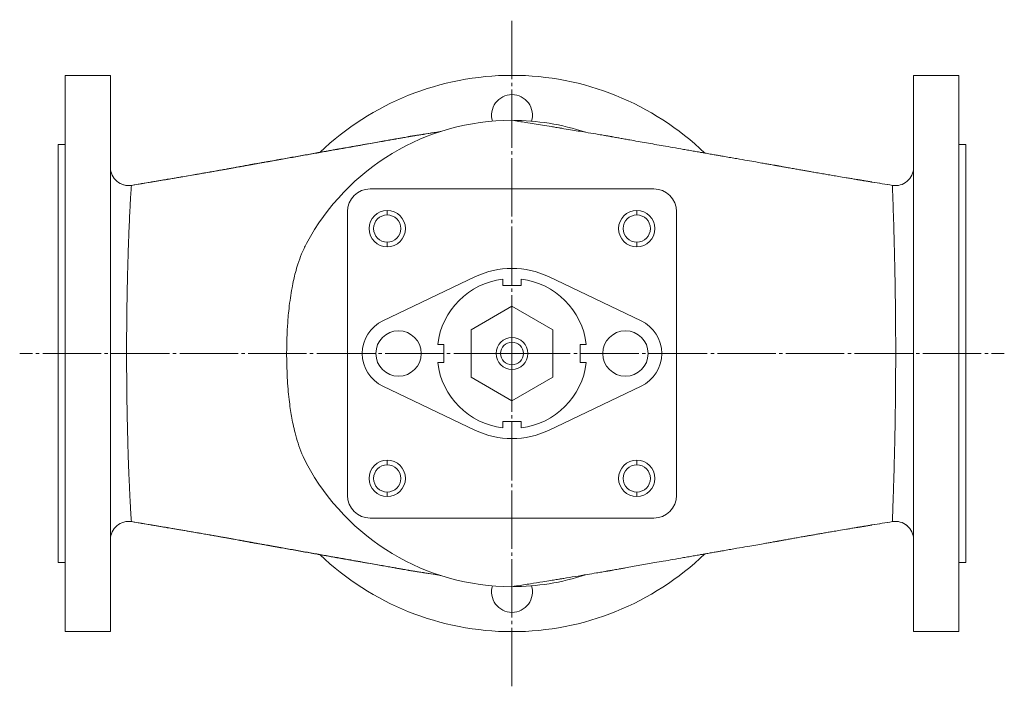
# Model space of a CAD drawing. Header units: millimetres. Extents: x 0 to 1304, y -711 to 299.
# Tile 1 of 3: x 292 to 726, y -711 to -417. Entities that reach past the tile are written whole.
import ezdxf

# ---------------------------------------------------------------- set-up
doc = ezdxf.new("R2010")
doc.units = ezdxf.units.MM
doc.linetypes.add('K5LT_AXLED', pattern=[30.192476, 25.692476, -1.5, 1.5, -1.5])
doc.linetypes.add('K5LT_THIN', pattern=[0])
doc.layers.add('Системный слой', color=7, linetype='Continuous')

# ---------------------------------------------------------------- blocks, each defined once
blk = doc.blocks.new('U2')
at = {"layer": 'Системный слой', "color": 30, "linetype": 'K5LT_AXLED', "lineweight": 9, "true_color": 0xff8000}
for q in [(509, -417), (292, -564), (726, -564), (509, -711)]:
    blk.add_line((509, -564), q, dxfattribs=at)

msp = doc.modelspace()

# ---------------------------------------------------------------- linework, layer by layer
at = {"layer": 'Системный слой', "color": 7, "linetype": 'K5LT_THIN', "lineweight": 9}
for p, q in [((312, -441.5), (332, -441.5)), ((312, -441.5), (312, -686.5)), ((332, -441.5), (332, -686.5)), ((706, -441.5), (686, -441.5)), ((686, -686.5), (686, -441.5)), ((706, -686.5), (706, -441.5)), ((309, -656), (309, -472)), ((312, -472), (309, -472)), ((706, -472), (709, -472)), ((709, -472), (709, -656)), ((341.32, -489.942), (341.32, -489.942)), ((341.32, -489.942), (341.32, -489.942)), ((571.5, -491.5), (446.5, -491.5)), ((436.5, -501.5), (436.5, -626.5)), ((454, -501), (454, -503)), ((564, -501), (564, -503)), ((581.5, -626.5), (581.5, -501.5)), ((686, -503.009), (686, -532.113)), ((454, -517), (454, -515)), ((564, -517), (564, -515)), ((332, -522.321), (332, -521.372)), ((492.875, -530.144), (452.12, -549.555)), ((505, -534), (505, -531.243)), ((513, -531.243), (513, -534)), ((565.88, -549.555), (525.125, -530.144)), ((513, -534), (505, -534)), ((332, -555.999), (332, -541.824)), ((509, -543.215), (491, -553.608)), ((527, -553.608), (509, -543.215)), ((491, -553.608), (491, -574.392)), ((527, -574.392), (527, -553.608)), ((476.243, -560), (479, -560)), ((479, -560), (479, -568)), ((539, -560), (541.757, -560)), ((539, -568), (539, -560)), ((479, -568), (476.243, -568)), ((541.757, -568), (539, -568)), ((491, -574.392), (509, -584.785)), ((509, -584.785), (527, -574.392)), ((452.12, -578.445), (492.875, -597.856)), ((525.125, -597.856), (565.88, -578.445)), ((332, -620.904), (332, -588.024)), ((505, -596.757), (505, -594)), ((505, -594), (513, -594)), ((513, -594), (513, -596.757)), ((686, -595.955), (686, -606.431)), ((454, -611), (454, -613)), ((564, -611), (564, -613)), ((454, -627), (454, -625)), ((564, -627), (564, -625)), ((446.5, -636.5), (571.5, -636.5)), ((341.32, -638.058), (341.318, -638.058)), ((312, -656), (309, -656)), ((706, -656), (709, -656)), ((312, -686.5), (332, -686.5)), ((706, -686.5), (686, -686.5))]:
    msp.add_line(p, q, dxfattribs=at)
for centre, radius, start, end in [((509, -564), 122.5, 90, 133.67304), ((509, -564), 122.5, 46.10399, 90), ((509, -459), 9, 90, 197.24023), ((509, -459), 9, 342.75977, 90), ((509, -564), 102.693, 90, 151.84717), ((509, -564), 102.693, 71.61262, 90), ((340, -482.051), 8, 180, 279.49406), ((340, -482.051), 8, 179.99994, 279.49601), ((678, -482.072), 8, 260.61964, 0.00051), ((678, -482.072), 8, 260.61803, 0.0004), ((340, -482.051), 8, 238.08868, 279.49431), ((446.5, -501.5), 10, 90, 180), ((571.5, -501.5), 10, 0, 90), ((454, -509), 8, 90, 270), ((454, -509), 6, 90, 270), ((454, -509), 8, 270, 90), ((454, -509), 6, 270, 90), ((564, -509), 8, 90, 270), ((564, -509), 6, 90, 270), ((564, -509), 8, 270, 90), ((564, -509), 6, 270, 90), ((509, -564), 37.5, 64.53244, 115.46756), ((509, -564), 33, 96.96206, 173.03794), ((509, -564), 33, 6.96206, 83.03794), ((459, -564), 16, 115.46756, 244.53244), ((559, -564), 16, 295.46756, 64.53244), ((459, -564), 10, 90, 270), ((459, -564), 10, 270, 90), ((559, -564), 10, 90, 270), ((559, -564), 10, 270, 90), ((509, -564), 7, 90, 270), ((509, -564), 5, 90, 270), ((509, -564), 7, 270, 90), ((509, -564), 5, 270, 90), ((509, -564), 33, 186.96206, 263.03794), ((509, -564), 33, 276.96206, 353.03794), ((509, -564), 37.5, 244.53244, 295.46756), ((454, -619), 8, 90, 270), ((454, -619), 8, 270, 90), ((564, -619), 8, 90, 270), ((564, -619), 8, 270, 90), ((509, -564), 102.693, 208.15291, 270), ((454, -619), 6, 90, 270), ((454, -619), 6, 270, 90), ((564, -619), 6, 90, 270), ((564, -619), 6, 270, 90), ((446.5, -626.5), 10, 180, 270), ((571.5, -626.5), 10, 270, 0), ((340, -645.948), 8, 80.51416, 179.99979), ((340, -645.949), 8, 80.50575, 179.99872), ((678, -645.928), 8, 0, 99.38042), ((678, -645.928), 8, 49.86388, 99.38033), ((509, -564), 122.5, 226.32705, 270), ((509, -564), 122.5, 270, 313.89586), ((509, -564), 102.693, 270, 288.38274), ((509, -669), 9, 162.75977, 270), ((509, -669), 9, 270, 17.24023)]:
    msp.add_arc(centre, radius, start, end, dxfattribs=at)
for points, knots in [([(662.492, -487.617), (662.335, -487.591), (662.09, -487.55), (661.672, -487.481), (661.066, -487.38), (659.919, -487.19), (658.265, -486.914), (655.845, -486.51), (653.169, -486.062), (650.344, -485.585), (647.797, -485.153), (645.211, -484.712), (642.795, -484.296), (640.647, -483.924), (638.848, -483.611), (637.122, -483.309), (635.557, -483.033), (634.187, -482.79), (633.066, -482.59), (631.935, -482.388), (630.865, -482.195), (629.933, -482.027), (629.13, -481.882), (628.354, -481.741), (627.697, -481.621), (627.292, -481.547), (627.023, -481.497), (626.946, -481.483), (626.901, -481.475), (626.888, -481.473), (626.864, -481.468), (626.818, -481.46), (626.742, -481.446), (626.656, -481.43), (626.585, -481.417), (626.547, -481.41), (626.525, -481.406), (626.513, -481.404), (626.506, -481.402), (626.494, -481.4), (626.475, -481.397), (626.45, -481.392), (626.418, -481.386), (626.384, -481.38), (626.349, -481.374), (626.311, -481.366), (626.271, -481.359), (626.228, -481.351), (626.186, -481.344), (626.155, -481.338), (626.117, -481.331), (626.089, -481.326), (626.036, -481.317), (625.973, -481.306), (625.88, -481.29), (625.765, -481.27), (625.612, -481.244), (625.493, -481.224), (625.34, -481.197), (625.154, -481.165), (624.809, -481.106), (624.101, -480.983), (622.921, -480.779), (621.185, -480.477), (618.973, -480.092), (616.139, -479.599), (612.458, -478.957), (609.21, -478.391), (606.738, -477.96), (605.416, -477.729), (603.655, -477.422), (602.077, -477.147), (600.726, -476.912), (599.603, -476.716), (597.97, -476.431), (596.163, -476.115), (594.835, -475.884), (594.009, -475.739), (593.047, -475.572), (591.489, -475.3), (589.793, -475.003), (588.219, -474.728), (586.61, -474.447), (583.819, -473.96), (580.044, -473.3), (575.835, -472.563), (571.97, -471.885), (568.253, -471.233), (564.581, -470.587), (561.401, -470.025), (558.722, -469.55), (556.61, -469.173), (554.906, -468.866), (553.839, -468.672), (553.452, -468.601), (553.34, -468.581), (553.224, -468.559), (553.061, -468.529), (552.88, -468.496), (552.699, -468.463), (552.586, -468.442), (552.518, -468.43), (552.394, -468.408), (552.157, -468.365), (551.76, -468.294), (551.383, -468.229), (550.93, -468.152), (550.488, -468.077), (549.612, -467.928), (548.121, -467.677), (545.335, -467.207), (540.8, -466.45), (535.784, -465.62), (532.014, -465.005), (530.263, -464.718), (529.385, -464.574), (528.083, -464.361), (525.707, -463.974), (521.322, -463.262), (515.531, -462.333), (511.04, -461.625), (509, -461.307)], [0, 0, 0, 0, 0.3637459, 0.560076, 0.9580409, 1.7618127, 3.1939199, 4.7707311, 7.3765234, 9.382678, 11.3623736, 13.3431464, 15.4812524, 17.1256079, 18.4544535, 19.8117009, 21.3258923, 22.25149, 23.1546976, 24.0969688, 25.0880665, 25.7515793, 26.4531992, 27.142181, 27.6289437, 28.1474369, 28.2017561, 28.2971678, 28.3094748, 28.3229658, 28.3412196, 28.3823347, 28.4616095, 28.5408843, 28.5969058, 28.6236006, 28.6332669, 28.6429332, 28.6525995, 28.6695873, 28.6865751, 28.7215367, 28.7500474, 28.7785582, 28.807069, 28.8354902, 28.8639113, 28.8989811, 28.9340508, 28.9659858, 28.9747076, 29.0270384, 29.0346244, 29.1037367, 29.1728491, 29.2419614, 29.3763754, 29.5107895, 29.6030764, 29.7228758, 29.9624747, 30.4416724, 31.4000678, 32.8221465, 34.6112053, 36.7249263, 39.6432603, 43.4739641, 44.5413632, 45.5969465, 46.6589536, 48.7805026, 49.3958319, 49.9143955, 51.4858548, 53.3278226, 54.2676236, 54.6863148, 55.3191071, 56.5846685, 58.440537, 59.4079431, 60.379301, 62.3209837, 66.1395579, 69.4878601, 72.4873234, 75.4863357, 78.4866564, 81.4023952, 83.2193196, 85.0373273, 86.5743323, 87.5055326, 87.5717224, 87.6496926, 87.8056331, 87.8737565, 88.0602321, 88.247822, 88.2883343, 88.3308242, 88.4157263, 88.5880269, 88.9015892, 89.3586219, 89.4498088, 89.9541087, 90.4660338, 91.4984601, 93.5362795, 97.054126, 102.2162628, 105.2354888, 105.7731896, 106.2703155, 107.2679108, 108.782337, 111.7495758, 117.3315824, 122, 122, 122, 122]), ([(341.32, -489.942), (344.268, -489.449), (347.885, -488.844), (352.028, -488.151), (353.5, -487.905), (354.857, -487.678), (355.862, -487.51), (356.724, -487.366), (357.3, -487.269), (358.105, -487.134), (359.393, -486.917), (361.149, -486.62), (363.457, -486.226), (366.421, -485.718), (369.564, -485.176), (372.612, -484.646), (375.307, -484.174), (378.039, -483.692), (380.587, -483.238), (382.84, -482.834), (384.727, -482.494), (386.532, -482.166), (388.166, -481.866), (389.6, -481.602), (390.779, -481.384), (391.975, -481.161), (392.776, -481.011), (393.286, -480.915), (393.365, -480.9), (393.478, -480.879), (393.611, -480.854), (393.737, -480.83), (393.878, -480.804), (394.058, -480.77), (394.396, -480.709), (394.755, -480.645), (395.029, -480.596), (395.175, -480.57), (395.337, -480.541), (395.64, -480.487), (396.176, -480.393), (397.062, -480.236), (398.45, -479.991), (400.284, -479.666), (402.985, -479.188), (406.911, -478.493), (412.05, -477.584), (417.763, -476.573), (421.664, -475.882), (423.752, -475.513), (424.387, -475.401), (425.511, -475.202), (427.136, -474.914), (428.429, -474.685), (429.341, -474.524), (429.887, -474.428), (430.89, -474.25), (432.25, -474.01), (433.448, -473.798), (434.212, -473.662), (434.669, -473.582), (435.473, -473.439), (436.735, -473.216), (437.846, -473.02), (438.581, -472.89), (439.232, -472.775), (440.456, -472.558), (441.64, -472.349), (442.402, -472.214), (442.717, -472.159), (443.267, -472.061), (444.301, -471.879), (446.231, -471.538), (448.882, -471.069), (451.816, -470.551), (454.483, -470.08), (456.987, -469.639), (459.388, -469.216), (461.383, -468.866), (462.583, -468.656), (463.067, -468.571), (463.174, -468.552), (463.343, -468.522), (463.65, -468.469), (464.068, -468.396), (464.592, -468.306), (465.108, -468.219), (465.646, -468.133), (466.291, -468.031), (467.308, -467.869), (468.968, -467.606), (471.894, -467.143), (474.814, -466.684), (476.931, -466.353), (477.452, -466.272)], [0, 0, 0, 0, 5.9248778, 7.2655712, 8.3254268, 8.8810541, 9.9926727, 10.346166, 10.6138248, 11.1512268, 11.9675844, 13.2135761, 14.68827, 16.6964336, 19.2520008, 21.1353001, 22.9893159, 24.8417817, 26.8398509, 28.3682949, 29.6015583, 30.8570131, 32.2519439, 33.1258332, 33.9578594, 34.8219174, 35.7460609, 35.7823679, 35.8743744, 35.957749, 36.0420136, 36.1722932, 36.22481, 36.3298435, 36.5286962, 36.931775, 37.0684631, 37.1228435, 37.2332071, 37.4063451, 37.7535226, 38.3722929, 39.2952256, 40.7001958, 42.2674967, 45.0315629, 49.039472, 53.1806329, 57.1642685, 57.3213272, 57.6165146, 58.5127871, 59.7081298, 61.0663614, 61.2587272, 61.6438281, 62.2256451, 63.389328, 64.5297041, 64.769162, 65.0126243, 65.4999633, 66.4748893, 67.6911275, 67.8603725, 68.0333916, 69.0729877, 70.4590234, 70.5464026, 70.6895708, 71.1281646, 71.7136046, 72.8844535, 75.2227823, 77.3393721, 79.1079257, 80.8771384, 82.6481839, 84.1863925, 85.1107682, 85.1641142, 85.2222604, 85.33848, 85.5227141, 85.867198, 86.2003453, 86.6075599, 86.9261052, 87.2711339, 87.950782, 89.0256981, 90.6952483, 93.94256, 95, 95, 95, 95]), ([(477.371, -466.299), (475.971, -466.52), (474.575, -466.74), (471.739, -467.192), (470.297, -467.423), (468.148, -467.769), (467.435, -467.883), (466.369, -468.056), (466.014, -468.112), (465.316, -468.229), (464.972, -468.288), (464.275, -468.408), (463.921, -468.471), (463.157, -468.605), (462.746, -468.677), (461.859, -468.833), (461.383, -468.917), (460.358, -469.097), (459.808, -469.194), (458.625, -469.403), (457.992, -469.515), (456.632, -469.754), (455.906, -469.883), (454.35, -470.158), (453.52, -470.304), (451.746, -470.618), (450.802, -470.785), (448.79, -471.14), (447.722, -471.329), (445.453, -471.731), (444.252, -471.943), (441.71, -472.393), (440.37, -472.63), (437.545, -473.131), (436.06, -473.393), (432.95, -473.944), (431.324, -474.232), (427.941, -474.831), (426.183, -475.143), (422.555, -475.786), (420.685, -476.117), (416.871, -476.793), (414.926, -477.137), (411.018, -477.83), (409.056, -478.178), (405.979, -478.723), (404.865, -478.921), (402.728, -479.299), (401.705, -479.481), (400.045, -479.775), (399.407, -479.888), (398.185, -480.104), (397.6, -480.208), (396.628, -480.38), (396.24, -480.449), (395.498, -480.581), (395.145, -480.644), (394.538, -480.754), (394.286, -480.801), (393.759, -480.898), (393.485, -480.948), (392.912, -481.053), (392.614, -481.108), (391.991, -481.221), (391.667, -481.28), (390.99, -481.403), (390.637, -481.467), (389.901, -481.601), (389.518, -481.67), (388.717, -481.815), (388.299, -481.89), (387.428, -482.047), (386.973, -482.128), (386.024, -482.298), (385.529, -482.387), (384.495, -482.571), (383.956, -482.667), (382.83, -482.867), (382.242, -482.971), (381.014, -483.188), (380.373, -483.301), (379.034, -483.536), (378.334, -483.659), (376.872, -483.915), (376.109, -484.048), (374.513, -484.326), (373.679, -484.47), (371.935, -484.772), (371.024, -484.93), (369.117, -485.258), (368.12, -485.429), (366.034, -485.787), (364.943, -485.973), (362.659, -486.363), (361.464, -486.567), (359.115, -486.965), (357.958, -487.159), (355.523, -487.567), (354.244, -487.78), (349.083, -488.644), (345.201, -489.293), (341.32, -489.942)], [0.18372922, 0.18372922, 0.18372922, 0.18372922, 0.20858676, 0.20858676, 0.23450155, 0.23450155, 0.24742634, 0.24742634, 0.25388179, 0.25388179, 0.26016048, 0.26016048, 0.26662645, 0.26662645, 0.27414008, 0.27414008, 0.28284802, 0.28284802, 0.29291042, 0.29291042, 0.30449998, 0.30449998, 0.31779989, 0.31779989, 0.33300027, 0.33300027, 0.35029248, 0.35029248, 0.36986058, 0.36986058, 0.39186887, 0.39186887, 0.41644419, 0.41644419, 0.44365136, 0.44365136, 0.47345933, 0.47345933, 0.50569515, 0.50569515, 0.5399821, 0.5399821, 0.57565685, 0.57565685, 0.6116595, 0.6116595, 0.63210575, 0.63210575, 0.65087086, 0.65087086, 0.66257643, 0.66257643, 0.67331016, 0.67331016, 0.68043273, 0.68043273, 0.6869277, 0.6869277, 0.69156035, 0.69156035, 0.69658237, 0.69658237, 0.70202706, 0.70202706, 0.70793074, 0.70793074, 0.71433303, 0.71433303, 0.72127723, 0.72127723, 0.72881067, 0.72881067, 0.73698523, 0.73698523, 0.74585784, 0.74585784, 0.75549107, 0.75549107, 0.76595389, 0.76595389, 0.77732242, 0.77732242, 0.78968101, 0.78968101, 0.80312329, 0.80312329, 0.81775358, 0.81775358, 0.83368851, 0.83368851, 0.8510589, 0.8510589, 0.87001211, 0.87001211, 0.89071475, 0.89071475, 0.91070474, 0.91070474, 0.93284243, 0.93284243, 1, 1, 1, 1]), ([(341.318, -638.058), (341.291, -638.049), (341.219, -637.564), (341.07, -635.709), (340.905, -633.182), (340.728, -630.13), (340.536, -626.424), (340.318, -621.786), (340.086, -616.215), (339.866, -610.102), (339.694, -604.553), (339.571, -599.951), (339.484, -596.307), (339.417, -593.161), (339.365, -590.481), (339.324, -588.092), (339.286, -585.721), (339.246, -582.897), (339.202, -579.224), (339.158, -574.298), (339.127, -568.313), (339.122, -561.761), (339.146, -555.497), (339.191, -549.819), (339.251, -544.571), (339.329, -539.437), (339.426, -534.278), (339.541, -529.225), (339.673, -524.22), (339.826, -519.153), (340.008, -513.892), (340.221, -508.462), (340.457, -503.159), (340.693, -498.495), (340.903, -494.828), (341.078, -492.178), (341.203, -490.652), (341.278, -490.041), (341.309, -489.944), (341.32, -489.942)], [0, 0, 0, 0, 1.767188, 3.3139002, 4.6234559, 5.879974, 7.1400717, 8.4548741, 9.9831167, 11.4399881, 12.6702073, 13.5183714, 14.2176702, 14.8086734, 15.3121877, 15.7232174, 16.1358363, 16.6095627, 17.25318, 18.1107606, 19.21519, 20.3917723, 21.5237744, 22.4894669, 23.3871899, 24.3317846, 25.291719, 26.2719063, 27.2528897, 28.3029837, 29.4691174, 30.7968755, 32.291114, 33.8658347, 35.375108, 36.8050225, 38.2639658, 39.3247389, 40, 40, 40, 40]), ([(662.492, -487.617), (662.97, -487.696), (663.447, -487.776), (664.542, -487.957), (665.159, -488.059), (666.44, -488.27), (667.104, -488.38), (670.744, -488.981), (673.72, -489.473), (676.696, -489.965)], [0.918479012, 0.918479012, 0.918479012, 0.918479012, 0.926697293, 0.926697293, 0.937328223, 0.937328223, 0.948759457, 0.948759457, 1, 1, 1, 1]), ([(676.696, -489.965), (673.685, -489.467), (670.544, -488.948), (667.25, -488.404), (666.755, -488.322), (666.249, -488.239), (665.825, -488.169), (665.549, -488.123), (665.25, -488.074), (664.956, -488.025), (664.659, -487.976), (664.454, -487.942), (664.233, -487.905), (663.982, -487.864), (663.673, -487.813), (663.169, -487.729), (662.766, -487.663), (662.492, -487.617)], [0, 0, 0, 0, 11.4362373, 11.9280161, 12.5107379, 13.3157659, 13.8491665, 14.1184187, 14.3648357, 14.987104, 15.2394752, 15.4963124, 15.7702162, 16.0777491, 16.4508363, 16.9441096, 18, 18, 18, 18]), ([(662.492, -487.617), (662.97, -487.696), (663.447, -487.776), (664.542, -487.957), (665.159, -488.059), (666.44, -488.27), (667.104, -488.38), (670.744, -488.981), (673.72, -489.473), (676.696, -489.965)], [0.918479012, 0.918479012, 0.918479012, 0.918479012, 0.926697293, 0.926697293, 0.937328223, 0.937328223, 0.948759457, 0.948759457, 1, 1, 1, 1]), ([(676.696, -489.965), (676.69, -489.963), (676.693, -490.304), (676.733, -491.65), (676.797, -493.538), (676.883, -496.033), (676.999, -499.436), (677.149, -503.976), (677.32, -509.539), (677.499, -515.98), (677.672, -523.099), (677.831, -530.886), (677.965, -539.273), (678.064, -548.091), (678.121, -557.195), (678.132, -566.385), (678.097, -575.551), (678.017, -584.56), (677.897, -593.289), (677.744, -601.61), (677.57, -609.261), (677.389, -616.049), (677.219, -621.786), (677.064, -626.607), (676.931, -630.567), (676.816, -633.909), (676.733, -636.34), (676.692, -637.745), (676.69, -638.037), (676.696, -638.035)], [0, 0, 0, 0, 1.1381047, 2.1283638, 2.9688558, 3.834351, 4.8291332, 5.9103533, 7.0746162, 8.211716, 9.3620114, 10.5295279, 11.7106464, 12.9136382, 14.1096316, 15.3091537, 16.5068641, 17.7061474, 18.9136713, 20.1220944, 21.3370081, 22.5005798, 23.614735, 24.6464257, 25.6923151, 26.7191345, 27.9131686, 28.9948724, 30, 30, 30, 30]), ([(418.456, -515.547), (417.665, -517.027), (416.29, -519.952), (414.707, -524.284), (413.6, -528.072), (412.743, -531.587), (411.986, -535.28), (411.276, -539.56), (410.719, -543.924), (410.323, -547.982), (410.057, -551.549), (409.859, -555.124), (409.716, -559.11), (409.65, -563.858), (409.711, -569.082), (409.924, -574.476), (410.271, -579.524), (410.723, -584.111), (411.237, -588.102), (411.816, -591.737), (412.501, -595.306), (413.415, -599.277), (414.678, -603.667), (416.354, -608.197), (417.725, -611.086), (418.456, -612.453)], [0, 0, 0, 0, 1.4918946, 2.8329719, 3.9220635, 4.7591693, 5.7640765, 6.9077101, 8.1219123, 9.1110444, 9.9630329, 10.7824576, 11.7471385, 12.8982386, 14.2461326, 15.5777867, 16.851684, 18.0031125, 19.0298736, 19.9159857, 20.8478365, 21.8857728, 23.1941238, 24.6217102, 26, 26, 26, 26]), ([(477.371, -661.701), (475.971, -661.48), (474.575, -661.26), (471.739, -660.808), (470.297, -660.577), (468.148, -660.231), (467.435, -660.117), (466.369, -659.944), (466.014, -659.888), (465.315, -659.771), (464.972, -659.712), (464.275, -659.592), (463.921, -659.529), (463.157, -659.395), (462.746, -659.323), (461.859, -659.167), (461.383, -659.083), (460.357, -658.903), (459.808, -658.806), (458.625, -658.597), (457.992, -658.485), (456.632, -658.246), (455.906, -658.117), (454.35, -657.842), (453.52, -657.696), (451.746, -657.382), (450.802, -657.215), (448.79, -656.86), (447.722, -656.671), (445.453, -656.269), (444.252, -656.057), (441.71, -655.607), (440.369, -655.37), (437.544, -654.869), (436.06, -654.607), (432.95, -654.056), (431.324, -653.768), (427.94, -653.169), (426.182, -652.857), (422.555, -652.214), (420.685, -651.883), (416.871, -651.207), (414.926, -650.863), (411.018, -650.17), (409.056, -649.822), (405.979, -649.277), (404.865, -649.079), (402.728, -648.701), (401.705, -648.519), (400.045, -648.225), (399.407, -648.112), (398.185, -647.896), (397.6, -647.792), (396.627, -647.62), (396.239, -647.551), (395.498, -647.419), (395.145, -647.356), (394.538, -647.246), (394.286, -647.199), (393.759, -647.102), (393.484, -647.052), (392.912, -646.947), (392.614, -646.892), (391.991, -646.779), (391.667, -646.72), (390.99, -646.597), (390.637, -646.533), (389.901, -646.399), (389.518, -646.33), (388.717, -646.185), (388.299, -646.11), (387.427, -645.953), (386.973, -645.872), (386.024, -645.702), (385.529, -645.613), (384.495, -645.429), (383.956, -645.333), (382.83, -645.133), (382.242, -645.029), (381.014, -644.812), (380.373, -644.699), (379.033, -644.464), (378.334, -644.341), (376.872, -644.085), (376.109, -643.952), (374.513, -643.674), (373.679, -643.53), (371.935, -643.228), (371.024, -643.07), (369.117, -642.742), (368.12, -642.571), (366.034, -642.213), (364.943, -642.027), (362.659, -641.637), (361.464, -641.433), (359.115, -641.035), (357.958, -640.841), (355.523, -640.433), (354.244, -640.22), (349.083, -639.356), (345.201, -638.707), (341.32, -638.058)], [0.18372882, 0.18372882, 0.18372882, 0.18372882, 0.20858672, 0.20858672, 0.23450151, 0.23450151, 0.2474263, 0.2474263, 0.25388174, 0.25388174, 0.26016043, 0.26016043, 0.2666264, 0.2666264, 0.27414003, 0.27414003, 0.28284797, 0.28284797, 0.29291037, 0.29291037, 0.30449993, 0.30449993, 0.31779983, 0.31779983, 0.33300021, 0.33300021, 0.35029242, 0.35029242, 0.36986052, 0.36986052, 0.3918688, 0.3918688, 0.41644412, 0.41644412, 0.44365129, 0.44365129, 0.47345925, 0.47345925, 0.50569506, 0.50569506, 0.53998201, 0.53998201, 0.57565675, 0.57565675, 0.61165939, 0.61165939, 0.63210564, 0.63210564, 0.65087075, 0.65087075, 0.66257632, 0.66257632, 0.67331005, 0.67331005, 0.68043262, 0.68043262, 0.68692758, 0.68692758, 0.69156023, 0.69156023, 0.69658225, 0.69658225, 0.70202694, 0.70202694, 0.70793062, 0.70793062, 0.71433291, 0.71433291, 0.7212771, 0.7212771, 0.72881054, 0.72881054, 0.7369851, 0.7369851, 0.74585771, 0.74585771, 0.75549094, 0.75549094, 0.76595375, 0.76595375, 0.77732229, 0.77732229, 0.78968088, 0.78968088, 0.80312315, 0.80312315, 0.81775344, 0.81775344, 0.83368836, 0.83368836, 0.85105875, 0.85105875, 0.87001196, 0.87001196, 0.89071459, 0.89071459, 0.91070459, 0.91070459, 0.93284227, 0.93284227, 1, 1, 1, 1]), ([(341.32, -638.058), (344.268, -638.551), (347.885, -639.156), (352.028, -639.849), (353.5, -640.095), (354.856, -640.322), (355.861, -640.49), (356.721, -640.634), (357.292, -640.73), (358.068, -640.86), (359.266, -641.061), (360.776, -641.316), (362.518, -641.613), (364.364, -641.929), (366.47, -642.29), (368.913, -642.711), (371.495, -643.159), (374.092, -643.612), (376.508, -644.037), (378.813, -644.445), (380.888, -644.814), (382.729, -645.145), (384.376, -645.442), (386.268, -645.786), (387.985, -646.1), (389.543, -646.387), (390.565, -646.576), (391.502, -646.751), (392.365, -646.912), (392.945, -647.02), (393.26, -647.08), (393.367, -647.1), (393.523, -647.129), (393.73, -647.168), (393.961, -647.212), (394.195, -647.255), (394.545, -647.318), (394.867, -647.376), (395.149, -647.426), (395.319, -647.456), (395.577, -647.502), (396.054, -647.586), (396.811, -647.72), (398.135, -647.954), (400.213, -648.322), (403.046, -648.823), (407.039, -649.529), (411.963, -650.401), (417.651, -651.408), (421.587, -652.104), (423.715, -652.481), (424.383, -652.599), (425.5, -652.796), (427.242, -653.105), (428.685, -653.36), (429.809, -653.559), (430.643, -653.706), (432.147, -653.973), (433.525, -654.216), (434.652, -654.415), (435.435, -654.554), (436.698, -654.777), (438.056, -655.018), (439.283, -655.235), (440.551, -655.459), (441.614, -655.647), (442.395, -655.785), (442.75, -655.847), (443.268, -655.939), (444.301, -656.121), (446.219, -656.46), (448.861, -656.927), (451.79, -657.444), (454.358, -657.898), (456.563, -658.286), (458.485, -658.625), (460.155, -658.919), (461.605, -659.173), (462.52, -659.334), (462.987, -659.415), (463.061, -659.428), (463.162, -659.446), (463.321, -659.474), (463.617, -659.526), (464.099, -659.61), (464.625, -659.7), (465.147, -659.787), (465.592, -659.859), (466.179, -659.952), (467.051, -660.091), (468.586, -660.335), (471.06, -660.727), (474.147, -661.213), (476.429, -661.57), (477.469, -661.732)], [0, 0, 0, 0, 5.9237091, 7.2641352, 8.3237784, 8.8792924, 9.9883289, 10.3430733, 10.6084669, 11.1354897, 11.9067377, 13.0224823, 14.1805427, 15.4445669, 16.7882207, 18.4774213, 20.4607277, 22.1072168, 23.8609206, 25.4924946, 26.9379261, 28.235396, 29.3946747, 30.4475433, 32.2889296, 33.0970239, 33.8308027, 34.5160179, 35.1469982, 35.7276929, 35.7872722, 35.8491709, 35.9763286, 36.1361243, 36.2938432, 36.451562, 36.6133574, 37.0138284, 37.1338947, 37.2104483, 37.3647322, 37.6730058, 38.2158528, 38.9861865, 40.4770619, 42.6332273, 44.9993663, 48.9560036, 53.0888344, 57.0780976, 57.3115965, 57.6061884, 58.4978265, 59.6811654, 61.3062057, 61.5599635, 62.066954, 63.0774625, 64.7532416, 64.9915632, 65.467761, 66.4170916, 67.6714574, 68.3492955, 69.0220847, 70.362654, 70.6045588, 70.6777268, 71.1171386, 71.702555, 72.8696599, 75.1857615, 77.3079629, 79.0806221, 80.6300411, 81.9798961, 83.1518065, 84.1660283, 85.041295, 85.0938237, 85.1455571, 85.2007322, 85.3111697, 85.4824262, 85.8267758, 86.2955102, 86.5843119, 86.8817973, 87.1901653, 87.7953502, 88.6932368, 90.3510997, 92.8869854, 95, 95, 95, 95]), ([(662.503, -640.381), (662.342, -640.408), (662.094, -640.449), (661.674, -640.519), (661.073, -640.618), (659.942, -640.806), (658.328, -641.075), (655.929, -641.476), (653.26, -641.923), (650.57, -642.377), (648.295, -642.762), (646.212, -643.117), (644.2, -643.462), (642.347, -643.781), (640.665, -644.072), (639.136, -644.339), (637.742, -644.582), (636.468, -644.806), (635.303, -645.012), (634.235, -645.201), (633.231, -645.38), (632.256, -645.554), (631.255, -645.734), (630.309, -645.905), (629.472, -646.056), (628.759, -646.186), (628.062, -646.312), (627.445, -646.425), (627.048, -646.498), (626.874, -646.53), (626.81, -646.542), (626.715, -646.559), (626.63, -646.575), (626.569, -646.586), (626.538, -646.592), (626.522, -646.595), (626.514, -646.596), (626.5, -646.599), (626.481, -646.602), (626.45, -646.608), (626.414, -646.615), (626.369, -646.623), (626.322, -646.632), (626.268, -646.642), (626.207, -646.653), (626.153, -646.662), (626.08, -646.675), (625.985, -646.692), (625.866, -646.713), (625.736, -646.735), (625.595, -646.759), (625.467, -646.781), (625.287, -646.812), (625.001, -646.861), (624.447, -646.957), (623.372, -647.143), (621.765, -647.422), (619.371, -647.839), (616.378, -648.36), (612.493, -649.037), (609.243, -649.603), (606.762, -650.036), (605.429, -650.268), (603.686, -650.572), (602.106, -650.848), (600.748, -651.085), (599.612, -651.283), (597.994, -651.565), (596.273, -651.866), (594.94, -652.098), (594.102, -652.245), (593.061, -652.426), (591.504, -652.698), (589.806, -652.995), (588.229, -653.27), (586.628, -653.55), (583.842, -654.037), (580.066, -654.697), (575.849, -655.435), (572.113, -656.09), (568.667, -656.695), (565.369, -657.275), (562.154, -657.842), (559.477, -658.316), (557.415, -658.684), (555.951, -658.946), (554.698, -659.172), (553.868, -659.322), (553.458, -659.397), (553.325, -659.422), (553.198, -659.445), (552.997, -659.483), (552.86, -659.508), (552.728, -659.532), (552.708, -659.536), (552.672, -659.542), (552.616, -659.552), (552.545, -659.565), (552.433, -659.586), (552.236, -659.621), (551.922, -659.677), (551.531, -659.746), (551.032, -659.831), (550.501, -659.921), (549.667, -660.063), (548.252, -660.302), (545.708, -660.731), (541.765, -661.391), (536.95, -662.188), (533.162, -662.809), (530.986, -663.165), (530.274, -663.281), (529.451, -663.416), (528.072, -663.641), (525.708, -664.027), (521.97, -664.634), (516.922, -665.447), (512.415, -666.157), (509.683, -666.586), (509, -666.693)], [0, 0, 0, 0, 0.3652529, 0.5576012, 0.9467162, 1.7291027, 3.1114626, 4.6059624, 7.1939474, 9.1874782, 10.7763484, 12.4349536, 14.0157897, 15.4592375, 16.7738906, 17.9760026, 19.0783464, 20.0905943, 21.0204757, 21.8763674, 22.6646046, 23.4533867, 24.2477731, 25.1119438, 25.7691988, 26.3124631, 26.8750241, 27.492946, 27.8517187, 27.8636454, 27.9286698, 28.0114059, 28.1002175, 28.1389748, 28.1645764, 28.1746903, 28.1842693, 28.1930273, 28.2180114, 28.2429955, 28.2787778, 28.3121884, 28.3484642, 28.38474, 28.4350185, 28.485297, 28.5130865, 28.6094441, 28.7056551, 28.7791889, 28.9039785, 29.0287682, 29.1257603, 29.3197444, 29.7077127, 30.4317995, 31.8669796, 33.5089898, 36.0990833, 38.9535618, 42.7078764, 43.795672, 44.8289899, 45.8635889, 47.9240114, 48.5725773, 49.08039, 50.6143842, 52.4058938, 53.1585766, 53.7732264, 54.391293, 55.6256435, 57.4646272, 58.4165869, 59.3663062, 61.2613561, 65.0258752, 68.3265455, 71.2813342, 73.9102114, 76.5330924, 79.1494311, 81.5979446, 82.9584986, 84.1279742, 85.1359499, 86.0491582, 86.1034013, 86.2171289, 86.3946172, 86.4210944, 86.7090759, 86.7171541, 86.7292387, 86.7534079, 86.8017463, 86.8560909, 86.9277924, 87.0697336, 87.3242025, 87.662478, 87.9632616, 88.4503195, 88.9398643, 89.9084512, 91.7840882, 94.8846243, 99.0592449, 102.8673967, 103.5356965, 104.0118499, 104.4848606, 105.4073723, 107.1466408, 109.8561673, 113.864969, 118.4663028, 120, 120, 120, 120]), ([(676.696, -638.035), (673.685, -638.533), (670.544, -639.052), (667.25, -639.596), (666.754, -639.678), (666.248, -639.762), (665.824, -639.832), (665.547, -639.877), (665.15, -639.943), (664.73, -640.012), (664.305, -640.083), (664.068, -640.122), (663.776, -640.17), (663.251, -640.257), (662.803, -640.331), (662.503, -640.381)], [0, 0, 0, 0, 10.1732426, 10.6107104, 11.1292311, 11.8462704, 12.323021, 12.5598479, 12.7810395, 13.6680314, 13.9860426, 14.2188029, 14.4689555, 14.9711222, 16, 16, 16, 16]), ([(662.503, -640.381), (662.977, -640.303), (663.451, -640.224), (664.542, -640.043), (665.159, -639.941), (666.44, -639.73), (667.104, -639.62), (670.744, -639.019), (673.72, -638.527), (676.696, -638.035)], [0.918540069, 0.918540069, 0.918540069, 0.918540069, 0.926697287, 0.926697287, 0.937328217, 0.937328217, 0.948759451, 0.948759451, 1, 1, 1, 1]), ([(662.503, -640.381), (662.977, -640.303), (663.451, -640.224), (664.542, -640.043), (665.159, -639.941), (666.44, -639.73), (667.104, -639.62), (670.744, -639.019), (673.72, -638.527), (676.696, -638.035)], [0.918540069, 0.918540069, 0.918540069, 0.918540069, 0.926697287, 0.926697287, 0.937328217, 0.937328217, 0.948759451, 0.948759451, 1, 1, 1, 1])]:
    msp.add_open_spline(points, degree=3, knots=knots, dxfattribs=at)

# ---------------------------------------------------------------- block references
at = {"layer": 'Системный слой'}
msp.add_blockref('U2', (0, 0), dxfattribs=at)

doc.saveas('drawing.dxf')
